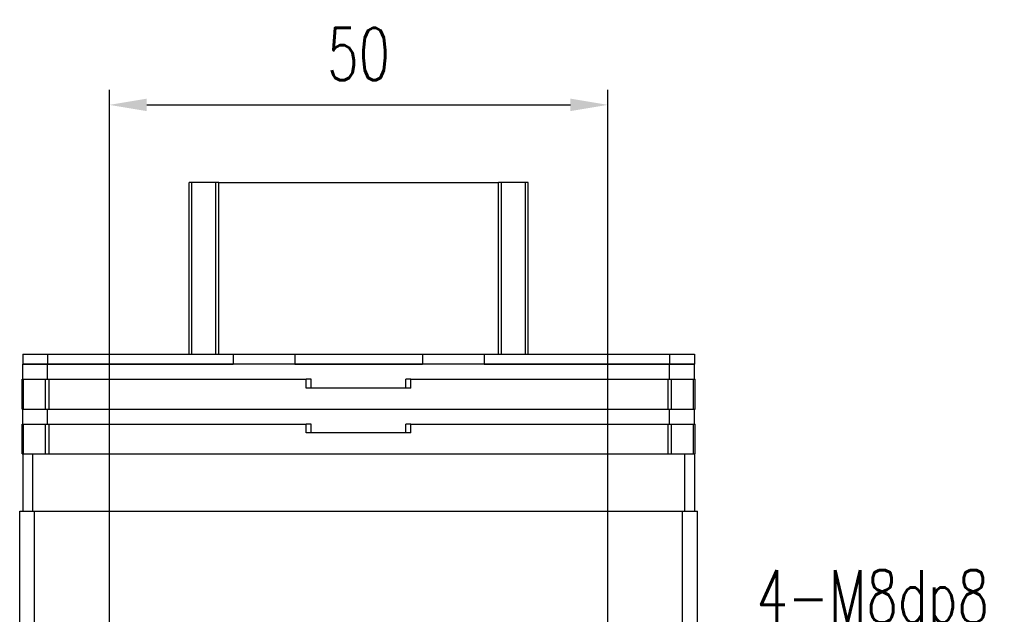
# Model space of a CAD drawing. Header units: millimetres. Extents: x 1 to 446, y 97 to 487.
# Tile 4 of 7: x 29 to 128, y 427 to 487. Entities that reach past the tile are written whole.
import ezdxf

# ---------------------------------------------------------------- set-up
doc = ezdxf.new("R2010")
doc.units = ezdxf.units.MM
doc.header["$LTSCALE"] = 0.15
doc.layers.get('0').update_dxf_attribs({"linetype": 'CONTINUOUS'})
doc.layers.get('Defpoints').update_dxf_attribs({"linetype": 'CONTINUOUS'})
doc.layers.add('2', color=7, linetype='CONTINUOUS')
doc.layers.add('DIM', color=4, linetype='CONTINUOUS')
doc.styles.add('CHN', font='SIMPLEX.shx', dxfattribs={"width": 0.7, "bigfont": 'CHINESET.shx'})
doc.styles.add('DIM-7', font='SIMPLEX.shx', dxfattribs={"width": 0.7, "bigfont": 'chineset.shx'})
doc.dimstyles.new('CNS', dxfattribs={"dimscale": 1.5, "dimtxt": 3.5, "dimasz": 2.5, "dimexe": 1, "dimexo": 1.5, "dimgap": 0.09, "dimtad": 0, "dimdsep": 46, "dimtxsty": 'DIM-7', "dimcen": 0.09, "dimclrd": 4, "dimclre": 4, "dimclrt": 4, "dimadec": 0, "dimazin": 0, "dimtfac": 1, "dimtix": 1, "dimtmove": 2, "dimatfit": 3, "dimfxl": 1, "dimtvp": 0.971429, "dimtolj": 1, "dimarcsym": 0})

# ---------------------------------------------------------------- blocks, each defined once
blk = doc.blocks.new('*U152')
at = {"layer": 'DIM', "color": 0, "linetype": 'ByBlock'}
blk.add_line((92.944, 428.04), (92.944, 428.04), dxfattribs=at)
for points in [[(81.176, 420.465), (92.944, 428.04)], [(92.944, 428.04), (117.794, 428.04)]]:
    blk.add_lwpolyline(points, dxfattribs=at)
at = {"layer": 'DIM', "color": 0}
blk.add_solid([(81.515, 419.939), (78.023, 418.435), (80.838, 420.99)], dxfattribs=at)
at = {"layer": 'DIM', "color": 0, "style": 'CHN', "width": 0.7}
blk.add_text('4-M8dp8', height=5.25, dxfattribs=at).set_placement((92.944, 429.79))
blk = doc.blocks.new('*D167')
at = {"layer": '2', "color": 7, "linetype": 'Continuous', "lineweight": -2}
for p, q in [((38.45, 419.252), (38.45, 479.762)), ((88.45, 419.252), (88.45, 479.762)), ((42.2, 478.262), (84.7, 478.262))]:
    blk.add_line(p, q, dxfattribs=at)
at = {"layer": '2', "color": 7, "linetype": 'Continuous'}
for points in [[(42.2, 478.887), (42.2, 477.637), (38.45, 478.262)], [(84.7, 478.887), (84.7, 477.637), (88.45, 478.262)]]:
    blk.add_solid(points, dxfattribs=at)
at = {"layer": 'Defpoints', "color": 0, "linetype": 'Continuous'}
for p in [(88.45, 478.262), (38.45, 417.002), (88.45, 417.002)]:
    blk.add_point(p, dxfattribs=at)
at = {"layer": '2', "color": 7, "linetype": 'Continuous', "insert": (63.45, 483.362), "char_height": 5.25, "attachment_point": 5, "style": 'DIM-7'}
blk.add_mtext('\\A1;50', dxfattribs=at)

msp = doc.modelspace()

# ---------------------------------------------------------------- linework, layer by layer
at = {"color": 7, "linetype": 'Continuous'}
for p, q in [((46.45, 453.252), (46.45, 470.487)), ((46.707, 453.252), (46.707, 470.487)), ((49.134, 453.252), (49.134, 470.487)), ((49.432, 470.487), (77.468, 470.487)), ((49.432, 453.252), (49.432, 470.487)), ((77.468, 453.252), (77.468, 470.487)), ((77.766, 453.252), (77.766, 470.487)), ((80.193, 453.252), (80.193, 470.487)), ((80.45, 453.252), (80.45, 470.487)), ((29.75, 453.252), (29.75, 452.252)), ((29.75, 453.252), (32.25, 453.252)), ((32.25, 453.252), (32.25, 452.252)), ((32.25, 453.252), (50.85, 453.252)), ((50.85, 453.252), (50.85, 452.252)), ((50.85, 453.252), (57.05, 453.252)), ((57.05, 453.252), (57.05, 452.252)), ((57.05, 453.252), (69.85, 453.252)), ((69.85, 453.252), (69.85, 452.252)), ((69.85, 453.252), (76.05, 453.252)), ((76.05, 453.252), (76.05, 452.252)), ((76.05, 453.252), (94.65, 453.252)), ((94.65, 453.252), (94.65, 452.252)), ((94.65, 453.252), (97.15, 453.252)), ((97.15, 453.252), (97.15, 452.252)), ((29.75, 452.252), (32.25, 452.252)), ((29.75, 450.752), (29.75, 452.252)), ((32.25, 452.252), (29.75, 452.252)), ((32.25, 452.252), (50.85, 452.252)), ((32.25, 450.752), (32.25, 452.252)), ((94.65, 452.252), (32.25, 452.252)), ((57.05, 452.252), (69.85, 452.252)), ((76.05, 452.252), (94.65, 452.252)), ((94.65, 452.252), (97.15, 452.252)), ((94.65, 450.752), (94.65, 452.252)), ((97.15, 452.252), (94.65, 452.252)), ((97.15, 450.752), (97.15, 452.252)), ((29.7, 447.752), (29.7, 450.752)), ((29.7, 450.752), (29.846, 450.752)), ((29.846, 447.752), (29.846, 450.752)), ((29.846, 450.752), (32.054, 450.752)), ((32.054, 447.752), (32.054, 450.752)), ((32.054, 450.752), (32.407, 450.752)), ((32.407, 447.752), (32.407, 450.752)), ((32.407, 450.752), (58.2, 450.752)), ((58.2, 449.852), (58.2, 450.752)), ((58.7, 450.752), (58.2, 450.752)), ((58.7, 449.852), (58.7, 450.752)), ((68.7, 450.752), (68.2, 450.752)), ((68.2, 449.852), (68.2, 450.752)), ((68.7, 449.852), (68.7, 450.752)), ((68.7, 450.752), (94.493, 450.752)), ((94.493, 447.752), (94.493, 450.752)), ((94.493, 450.752), (94.846, 450.752)), ((94.846, 447.752), (94.846, 450.752)), ((94.846, 450.752), (97.054, 450.752)), ((97.054, 447.752), (97.054, 450.752)), ((97.054, 450.752), (97.2, 450.752)), ((97.2, 447.752), (97.2, 450.752)), ((68.7, 449.852), (58.2, 449.852)), ((29.7, 447.752), (29.846, 447.752)), ((29.75, 446.252), (29.75, 447.752)), ((29.846, 447.752), (32.054, 447.752)), ((32.054, 447.752), (32.407, 447.752)), ((32.25, 446.252), (32.25, 447.752)), ((32.407, 447.752), (94.493, 447.752)), ((94.493, 447.752), (94.846, 447.752)), ((94.65, 446.252), (94.65, 447.752)), ((94.846, 447.752), (97.054, 447.752)), ((97.054, 447.752), (97.2, 447.752)), ((97.15, 446.252), (97.15, 447.752)), ((29.7, 443.252), (29.7, 446.252)), ((29.7, 446.252), (29.846, 446.252)), ((29.846, 443.252), (29.846, 446.252)), ((29.846, 446.252), (32.054, 446.252)), ((32.054, 443.252), (32.054, 446.252)), ((32.054, 446.252), (32.407, 446.252)), ((32.407, 443.252), (32.407, 446.252)), ((32.407, 446.252), (58.2, 446.252)), ((58.2, 445.352), (58.2, 446.252)), ((58.7, 446.252), (58.2, 446.252)), ((58.7, 445.352), (58.7, 446.252)), ((68.7, 446.252), (68.2, 446.252)), ((68.2, 445.352), (68.2, 446.252)), ((68.7, 445.352), (68.7, 446.252)), ((68.7, 446.252), (94.493, 446.252)), ((94.493, 443.252), (94.493, 446.252)), ((94.493, 446.252), (94.846, 446.252)), ((94.846, 443.252), (94.846, 446.252)), ((94.846, 446.252), (97.054, 446.252)), ((97.054, 443.252), (97.054, 446.252)), ((97.054, 446.252), (97.2, 446.252)), ((97.2, 443.252), (97.2, 446.252)), ((68.7, 445.352), (58.2, 445.352)), ((29.7, 443.252), (29.75, 443.252)), ((29.75, 443.252), (29.75, 437.502)), ((29.75, 443.252), (30.75, 443.252)), ((30.75, 443.252), (30.75, 437.502)), ((30.75, 443.252), (32.189, 443.252)), ((32.189, 443.252), (32.407, 443.252)), ((32.407, 443.252), (94.493, 443.252)), ((94.493, 443.252), (94.711, 443.252)), ((94.711, 443.252), (96.15, 443.252)), ((96.15, 443.252), (96.15, 437.502)), ((96.15, 443.252), (97.15, 443.252)), ((97.15, 443.252), (97.2, 443.252)), ((97.15, 443.252), (97.15, 437.502)), ((29.45, 425.502), (29.45, 437.502)), ((29.45, 437.502), (30.95, 437.502)), ((30.95, 425.502), (30.95, 437.502)), ((30.95, 437.502), (95.95, 437.502)), ((95.95, 425.502), (95.95, 437.502)), ((95.95, 437.502), (97.45, 437.502)), ((97.45, 425.502), (97.45, 437.502))]:
    msp.add_line(p, q, dxfattribs=at)
at = {"color": 7}
for points in [[(46.706, 470.487, 0), (46.704, 470.487, 0), (46.702, 470.487, 0), (46.7, 470.487, 0), (46.698, 470.487, 0), (46.696, 470.487, 0), (46.694, 470.487, 0), (46.692, 470.487, 0), (46.69, 470.487, 0), (46.688, 470.487, 0), (46.686, 470.487, 0), (46.684, 470.487, 0), (46.682, 470.487, 0), (46.68, 470.487, 0), (46.678, 470.487, 0), (46.676, 470.487, 0), (46.674, 470.487, 0), (46.672, 470.487, 0), (46.67, 470.487, 0), (46.667, 470.487, 0), (46.665, 470.487, 0), (46.663, 470.487, 0), (46.661, 470.487, 0), (46.659, 470.487, 0), (46.657, 470.487, 0), (46.655, 470.487, 0), (46.653, 470.487, 0), (46.651, 470.487, 0), (46.649, 470.487, 0), (46.647, 470.487, 0), (46.645, 470.487, 0), (46.643, 470.487, 0), (46.641, 470.487, 0), (46.639, 470.487, 0), (46.637, 470.487, 0), (46.634, 470.487, 0), (46.632, 470.487, 0), (46.63, 470.487, 0), (46.628, 470.487, 0), (46.626, 470.487, 0), (46.624, 470.487, 0), (46.622, 470.487, 0), (46.62, 470.487, 0), (46.618, 470.487, 0), (46.616, 470.487, 0), (46.614, 470.487, 0), (46.612, 470.487, 0), (46.61, 470.487, 0), (46.608, 470.487, 0), (46.606, 470.487, 0), (46.604, 470.487, 0), (46.602, 470.487, 0), (46.6, 470.487, 0), (46.598, 470.487, 0), (46.596, 470.487, 0), (46.594, 470.487, 0), (46.592, 470.487, 0), (46.591, 470.487, 0), (46.589, 470.487, 0), (46.587, 470.487, 0), (46.585, 470.487, 0), (46.583, 470.487, 0), (46.581, 470.487, 0), (46.579, 470.487, 0), (46.577, 470.487, 0), (46.575, 470.487, 0), (46.573, 470.487, 0), (46.572, 470.487, 0), (46.57, 470.487, 0), (46.568, 470.487, 0), (46.566, 470.487, 0), (46.564, 470.487, 0), (46.562, 470.487, 0), (46.561, 470.487, 0), (46.559, 470.487, 0), (46.557, 470.487, 0), (46.555, 470.487, 0), (46.553, 470.487, 0), (46.552, 470.487, 0), (46.55, 470.487, 0), (46.548, 470.487, 0), (46.547, 470.487, 0), (46.545, 470.487, 0), (46.543, 470.487, 0), (46.541, 470.487, 0), (46.54, 470.487, 0), (46.538, 470.487, 0), (46.536, 470.487, 0), (46.535, 470.487, 0), (46.533, 470.487, 0), (46.532, 470.487, 0), (46.53, 470.487, 0), (46.528, 470.487, 0), (46.527, 470.487, 0), (46.525, 470.487, 0), (46.524, 470.487, 0), (46.522, 470.487, 0), (46.521, 470.487, 0), (46.519, 470.487, 0), (46.518, 470.487, 0), (46.516, 470.487, 0), (46.515, 470.487, 0), (46.513, 470.487, 0), (46.512, 470.487, 0), (46.511, 470.487, 0), (46.509, 470.487, 0), (46.508, 470.487, 0), (46.506, 470.487, 0), (46.505, 470.487, 0), (46.504, 470.487, 0), (46.502, 470.487, 0), (46.501, 470.487, 0), (46.5, 470.487, 0), (46.499, 470.487, 0), (46.497, 470.487, 0), (46.496, 470.487, 0), (46.495, 470.487, 0), (46.494, 470.487, 0), (46.493, 470.487, 0), (46.491, 470.487, 0), (46.49, 470.487, 0), (46.489, 470.487, 0), (46.488, 470.487, 0), (46.487, 470.487, 0), (46.486, 470.487, 0), (46.485, 470.487, 0), (46.484, 470.487, 0), (46.483, 470.487, 0), (46.482, 470.487, 0), (46.481, 470.487, 0), (46.48, 470.487, 0), (46.479, 470.487, 0), (46.478, 470.487, 0), (46.477, 470.487, 0), (46.476, 470.487, 0), (46.475, 470.487, 0), (46.474, 470.487, 0), (46.473, 470.487, 0), (46.472, 470.487, 0), (46.472, 470.487, 0), (46.471, 470.487, 0), (46.47, 470.487, 0), (46.469, 470.487, 0), (46.468, 470.487, 0), (46.468, 470.487, 0), (46.467, 470.487, 0), (46.466, 470.487, 0), (46.465, 470.487, 0), (46.465, 470.487, 0), (46.464, 470.487, 0), (46.463, 470.487, 0), (46.463, 470.487, 0), (46.462, 470.487, 0), (46.462, 470.487, 0), (46.461, 470.487, 0), (46.46, 470.487, 0), (46.46, 470.487, 0), (46.459, 470.487, 0), (46.459, 470.487, 0), (46.458, 470.487, 0), (46.458, 470.487, 0), (46.457, 470.487, 0), (46.457, 470.487, 0), (46.456, 470.487, 0), (46.456, 470.487, 0), (46.455, 470.487, 0), (46.455, 470.487, 0), (46.455, 470.487, 0), (46.454, 470.487, 0), (46.454, 470.487, 0), (46.453, 470.487, 0), (46.453, 470.487, 0), (46.453, 470.487, 0), (46.453, 470.487, 0), (46.452, 470.487, 0), (46.452, 470.487, 0), (46.452, 470.487, 0), (46.452, 470.487, 0), (46.451, 470.487, 0), (46.451, 470.487, 0), (46.451, 470.487, 0), (46.451, 470.487, 0), (46.451, 470.487, 0), (46.45, 470.487, 0), (46.45, 470.487, 0), (46.45, 470.487, 0), (46.45, 470.487, 0), (46.45, 470.487, 0), (46.45, 470.487, 0), (46.45, 470.487, 0), (46.45, 470.487, 0), (46.45, 470.487, 0)], [(49.134, 470.487, 0), (49.132, 470.487, 0), (49.131, 470.487, 0), (49.13, 470.487, 0), (49.128, 470.487, 0), (49.127, 470.487, 0), (49.125, 470.487, 0), (49.124, 470.487, 0), (49.122, 470.487, 0), (49.121, 470.487, 0), (49.119, 470.487, 0), (49.117, 470.487, 0), (49.116, 470.487, 0), (49.114, 470.487, 0), (49.112, 470.487, 0), (49.11, 470.487, 0), (49.108, 470.487, 0), (49.106, 470.487, 0), (49.104, 470.487, 0), (49.102, 470.487, 0), (49.1, 470.487, 0), (49.098, 470.487, 0), (49.096, 470.487, 0), (49.093, 470.487, 0), (49.091, 470.487, 0), (49.089, 470.487, 0), (49.086, 470.487, 0), (49.084, 470.487, 0), (49.081, 470.487, 0), (49.079, 470.487, 0), (49.076, 470.487, 0), (49.074, 470.487, 0), (49.071, 470.487, 0), (49.068, 470.487, 0), (49.066, 470.487, 0), (49.063, 470.487, 0), (49.06, 470.487, 0), (49.057, 470.487, 0), (49.054, 470.487, 0), (49.051, 470.487, 0), (49.048, 470.487, 0), (49.045, 470.487, 0), (49.042, 470.487, 0), (49.039, 470.487, 0), (49.035, 470.487, 0), (49.032, 470.487, 0), (49.029, 470.487, 0), (49.025, 470.487, 0), (49.022, 470.487, 0), (49.019, 470.487, 0), (49.015, 470.487, 0), (49.011, 470.487, 0), (49.008, 470.487, 0), (49.004, 470.487, 0), (49.001, 470.487, 0), (48.997, 470.487, 0), (48.993, 470.487, 0), (48.989, 470.487, 0), (48.985, 470.487, 0), (48.981, 470.487, 0), (48.977, 470.487, 0), (48.973, 470.487, 0), (48.969, 470.487, 0), (48.965, 470.487, 0), (48.961, 470.487, 0), (48.957, 470.487, 0), (48.952, 470.487, 0), (48.948, 470.487, 0), (48.944, 470.487, 0), (48.939, 470.487, 0), (48.935, 470.487, 0), (48.93, 470.487, 0), (48.926, 470.487, 0), (48.921, 470.487, 0), (48.917, 470.487, 0), (48.912, 470.487, 0), (48.907, 470.487, 0), (48.902, 470.487, 0), (48.897, 470.487, 0), (48.892, 470.487, 0), (48.888, 470.487, 0), (48.883, 470.487, 0), (48.877, 470.487, 0), (48.872, 470.487, 0), (48.867, 470.487, 0), (48.862, 470.487, 0), (48.857, 470.487, 0), (48.851, 470.487, 0), (48.846, 470.487, 0), (48.841, 470.487, 0), (48.835, 470.487, 0), (48.83, 470.487, 0), (48.824, 470.487, 0), (48.819, 470.487, 0), (48.813, 470.487, 0), (48.807, 470.487, 0), (48.802, 470.487, 0), (48.796, 470.487, 0), (48.79, 470.487, 0), (48.784, 470.487, 0), (48.778, 470.487, 0), (48.772, 470.487, 0), (48.766, 470.487, 0), (48.76, 470.487, 0), (48.754, 470.487, 0), (48.748, 470.487, 0), (48.742, 470.487, 0), (48.735, 470.487, 0), (48.729, 470.487, 0), (48.723, 470.487, 0), (48.716, 470.487, 0), (48.71, 470.487, 0), (48.703, 470.487, 0), (48.697, 470.487, 0), (48.69, 470.487, 0), (48.684, 470.487, 0), (48.677, 470.487, 0), (48.67, 470.487, 0), (48.664, 470.487, 0), (48.657, 470.487, 0), (48.65, 470.487, 0), (48.643, 470.487, 0), (48.636, 470.487, 0), (48.629, 470.487, 0), (48.622, 470.487, 0), (48.615, 470.487, 0), (48.608, 470.487, 0), (48.601, 470.487, 0), (48.594, 470.487, 0), (48.587, 470.487, 0), (48.579, 470.487, 0), (48.572, 470.487, 0), (48.565, 470.487, 0), (48.557, 470.487, 0), (48.55, 470.487, 0), (48.542, 470.487, 0), (48.535, 470.487, 0), (48.527, 470.487, 0), (48.52, 470.487, 0), (48.512, 470.487, 0), (48.504, 470.487, 0), (48.497, 470.487, 0), (48.489, 470.487, 0), (48.481, 470.487, 0), (48.473, 470.487, 0), (48.465, 470.487, 0), (48.457, 470.487, 0), (48.449, 470.487, 0), (48.441, 470.487, 0), (48.433, 470.487, 0), (48.425, 470.487, 0), (48.417, 470.487, 0), (48.409, 470.487, 0), (48.401, 470.487, 0), (48.392, 470.487, 0), (48.384, 470.487, 0), (48.376, 470.487, 0), (48.367, 470.487, 0), (48.359, 470.487, 0), (48.351, 470.487, 0), (48.342, 470.487, 0), (48.334, 470.487, 0), (48.325, 470.487, 0), (48.316, 470.487, 0), (48.308, 470.487, 0), (48.299, 470.487, 0), (48.29, 470.487, 0), (48.282, 470.487, 0), (48.273, 470.487, 0), (48.264, 470.487, 0), (48.255, 470.487, 0), (48.246, 470.487, 0), (48.237, 470.487, 0), (48.228, 470.487, 0), (48.219, 470.487, 0), (48.21, 470.487, 0), (48.201, 470.487, 0), (48.192, 470.487, 0), (48.183, 470.487, 0), (48.174, 470.487, 0), (48.165, 470.487, 0), (48.156, 470.487, 0), (48.146, 470.487, 0), (48.137, 470.487, 0), (48.128, 470.487, 0), (48.118, 470.487, 0), (48.109, 470.487, 0), (48.1, 470.487, 0), (48.09, 470.487, 0), (48.081, 470.487, 0), (48.071, 470.487, 0), (48.062, 470.487, 0), (48.052, 470.487, 0), (48.042, 470.487, 0), (48.033, 470.487, 0), (48.023, 470.487, 0), (48.013, 470.487, 0), (48.004, 470.487, 0), (47.994, 470.487, 0), (47.984, 470.487, 0), (47.975, 470.487, 0), (47.965, 470.487, 0), (47.955, 470.487, 0), (47.945, 470.487, 0), (47.935, 470.487, 0), (47.925, 470.487, 0), (47.915, 470.487, 0), (47.905, 470.487, 0), (47.895, 470.487, 0), (47.885, 470.487, 0), (47.875, 470.487, 0), (47.865, 470.487, 0), (47.855, 470.487, 0), (47.845, 470.487, 0), (47.835, 470.487, 0), (47.825, 470.487, 0), (47.815, 470.487, 0), (47.804, 470.487, 0), (47.794, 470.487, 0), (47.784, 470.487, 0), (47.774, 470.487, 0), (47.764, 470.487, 0), (47.753, 470.487, 0), (47.743, 470.487, 0), (47.733, 470.487, 0), (47.722, 470.487, 0), (47.712, 470.487, 0), (47.701, 470.487, 0), (47.691, 470.487, 0), (47.681, 470.487, 0), (47.67, 470.487, 0), (47.66, 470.487, 0), (47.649, 470.487, 0), (47.639, 470.487, 0), (47.628, 470.487, 0), (47.618, 470.487, 0), (47.607, 470.487, 0), (47.597, 470.487, 0), (47.586, 470.487, 0), (47.575, 470.487, 0), (47.565, 470.487, 0), (47.554, 470.487, 0), (47.544, 470.487, 0), (47.533, 470.487, 0), (47.522, 470.487, 0), (47.512, 470.487, 0), (47.501, 470.487, 0), (47.49, 470.487, 0), (47.48, 470.487, 0), (47.469, 470.487, 0), (47.458, 470.487, 0), (47.447, 470.487, 0), (47.437, 470.487, 0), (47.426, 470.487, 0), (47.415, 470.487, 0), (47.404, 470.487, 0), (47.393, 470.487, 0), (47.383, 470.487, 0), (47.372, 470.487, 0), (47.361, 470.487, 0), (47.35, 470.487, 0), (47.339, 470.487, 0), (47.328, 470.487, 0), (47.318, 470.487, 0), (47.307, 470.487, 0), (47.296, 470.487, 0), (47.285, 470.487, 0), (47.274, 470.487, 0), (47.263, 470.487, 0), (47.252, 470.487, 0), (47.241, 470.487, 0), (47.231, 470.487, 0), (47.22, 470.487, 0), (47.209, 470.487, 0), (47.198, 470.487, 0), (47.187, 470.487, 0), (47.176, 470.487, 0), (47.165, 470.487, 0), (47.154, 470.487, 0), (47.143, 470.487, 0), (47.132, 470.487, 0), (47.121, 470.487, 0), (47.11, 470.487, 0), (47.099, 470.487, 0), (47.088, 470.487, 0), (47.078, 470.487, 0), (47.067, 470.487, 0), (47.056, 470.487, 0), (47.045, 470.487, 0), (47.034, 470.487, 0), (47.023, 470.487, 0), (47.012, 470.487, 0), (47.001, 470.487, 0), (46.99, 470.487, 0), (46.979, 470.487, 0), (46.968, 470.487, 0), (46.957, 470.487, 0), (46.946, 470.487, 0), (46.935, 470.487, 0), (46.924, 470.487, 0), (46.913, 470.487, 0), (46.902, 470.487, 0), (46.891, 470.487, 0), (46.881, 470.487, 0), (46.87, 470.487, 0), (46.859, 470.487, 0), (46.848, 470.487, 0), (46.837, 470.487, 0), (46.826, 470.487, 0), (46.815, 470.487, 0), (46.804, 470.487, 0), (46.793, 470.487, 0), (46.782, 470.487, 0), (46.772, 470.487, 0), (46.761, 470.487, 0), (46.75, 470.487, 0), (46.739, 470.487, 0), (46.728, 470.487, 0), (46.717, 470.487, 0), (46.706, 470.487, 0)], [(49.432, 470.487, 0), (49.43, 470.487, 0), (49.427, 470.487, 0), (49.425, 470.487, 0), (49.423, 470.487, 0), (49.421, 470.487, 0), (49.419, 470.487, 0), (49.417, 470.487, 0), (49.415, 470.487, 0), (49.413, 470.487, 0), (49.41, 470.487, 0), (49.408, 470.487, 0), (49.406, 470.487, 0), (49.404, 470.487, 0), (49.402, 470.487, 0), (49.4, 470.487, 0), (49.398, 470.487, 0), (49.395, 470.487, 0), (49.393, 470.487, 0), (49.391, 470.487, 0), (49.389, 470.487, 0), (49.387, 470.487, 0), (49.384, 470.487, 0), (49.382, 470.487, 0), (49.38, 470.487, 0), (49.378, 470.487, 0), (49.376, 470.487, 0), (49.374, 470.487, 0), (49.371, 470.487, 0), (49.369, 470.487, 0), (49.367, 470.487, 0), (49.365, 470.487, 0), (49.363, 470.487, 0), (49.36, 470.487, 0), (49.358, 470.487, 0), (49.356, 470.487, 0), (49.354, 470.487, 0), (49.352, 470.487, 0), (49.349, 470.487, 0), (49.347, 470.487, 0), (49.345, 470.487, 0), (49.343, 470.487, 0), (49.341, 470.487, 0), (49.338, 470.487, 0), (49.336, 470.487, 0), (49.334, 470.487, 0), (49.332, 470.487, 0), (49.33, 470.487, 0), (49.328, 470.487, 0), (49.325, 470.487, 0), (49.323, 470.487, 0), (49.321, 470.487, 0), (49.319, 470.487, 0), (49.317, 470.487, 0), (49.315, 470.487, 0), (49.313, 470.487, 0), (49.31, 470.487, 0), (49.308, 470.487, 0), (49.306, 470.487, 0), (49.304, 470.487, 0), (49.302, 470.487, 0), (49.3, 470.487, 0), (49.298, 470.487, 0), (49.296, 470.487, 0), (49.293, 470.487, 0), (49.291, 470.487, 0), (49.289, 470.487, 0), (49.287, 470.487, 0), (49.285, 470.487, 0), (49.283, 470.487, 0), (49.281, 470.487, 0), (49.279, 470.487, 0), (49.277, 470.487, 0), (49.275, 470.487, 0), (49.273, 470.487, 0), (49.271, 470.487, 0), (49.269, 470.487, 0), (49.267, 470.487, 0), (49.265, 470.487, 0), (49.263, 470.487, 0), (49.261, 470.487, 0), (49.259, 470.487, 0), (49.257, 470.487, 0), (49.255, 470.487, 0), (49.253, 470.487, 0), (49.251, 470.487, 0), (49.249, 470.487, 0), (49.248, 470.487, 0), (49.246, 470.487, 0), (49.244, 470.487, 0), (49.242, 470.487, 0), (49.24, 470.487, 0), (49.238, 470.487, 0), (49.236, 470.487, 0), (49.235, 470.487, 0), (49.233, 470.487, 0), (49.231, 470.487, 0), (49.229, 470.487, 0), (49.227, 470.487, 0), (49.226, 470.487, 0), (49.224, 470.487, 0), (49.222, 470.487, 0), (49.221, 470.487, 0), (49.219, 470.487, 0), (49.217, 470.487, 0), (49.216, 470.487, 0), (49.214, 470.487, 0), (49.212, 470.487, 0), (49.211, 470.487, 0), (49.209, 470.487, 0), (49.208, 470.487, 0), (49.206, 470.487, 0), (49.204, 470.487, 0), (49.203, 470.487, 0), (49.201, 470.487, 0), (49.2, 470.487, 0), (49.198, 470.487, 0), (49.197, 470.487, 0), (49.196, 470.487, 0), (49.194, 470.487, 0), (49.193, 470.487, 0), (49.191, 470.487, 0), (49.19, 470.487, 0), (49.189, 470.487, 0), (49.187, 470.487, 0), (49.186, 470.487, 0), (49.185, 470.487, 0), (49.183, 470.487, 0), (49.182, 470.487, 0), (49.181, 470.487, 0), (49.179, 470.487, 0), (49.178, 470.487, 0), (49.177, 470.487, 0), (49.176, 470.487, 0), (49.175, 470.487, 0), (49.173, 470.487, 0), (49.172, 470.487, 0), (49.171, 470.487, 0), (49.17, 470.487, 0), (49.169, 470.487, 0), (49.168, 470.487, 0), (49.167, 470.487, 0), (49.166, 470.487, 0), (49.165, 470.487, 0), (49.163, 470.487, 0), (49.162, 470.487, 0), (49.161, 470.487, 0), (49.16, 470.487, 0), (49.159, 470.487, 0), (49.159, 470.487, 0), (49.158, 470.487, 0), (49.157, 470.487, 0), (49.156, 470.487, 0), (49.155, 470.487, 0), (49.154, 470.487, 0), (49.153, 470.487, 0), (49.152, 470.487, 0), (49.152, 470.487, 0), (49.151, 470.487, 0), (49.15, 470.487, 0), (49.149, 470.487, 0), (49.148, 470.487, 0), (49.148, 470.487, 0), (49.147, 470.487, 0), (49.146, 470.487, 0), (49.146, 470.487, 0), (49.145, 470.487, 0), (49.144, 470.487, 0), (49.144, 470.487, 0), (49.143, 470.487, 0), (49.142, 470.487, 0), (49.142, 470.487, 0), (49.141, 470.487, 0), (49.141, 470.487, 0), (49.14, 470.487, 0), (49.14, 470.487, 0), (49.139, 470.487, 0), (49.139, 470.487, 0), (49.138, 470.487, 0), (49.138, 470.487, 0), (49.137, 470.487, 0), (49.137, 470.487, 0), (49.136, 470.487, 0), (49.136, 470.487, 0), (49.136, 470.487, 0), (49.135, 470.487, 0), (49.135, 470.487, 0), (49.135, 470.487, 0), (49.134, 470.487, 0), (49.134, 470.487, 0), (49.134, 470.487, 0), (49.134, 470.487, 0)], [(77.766, 470.487, 0), (77.766, 470.487, 0), (77.766, 470.487, 0), (77.766, 470.487, 0), (77.765, 470.487, 0), (77.765, 470.487, 0), (77.765, 470.487, 0), (77.764, 470.487, 0), (77.764, 470.487, 0), (77.764, 470.487, 0), (77.763, 470.487, 0), (77.763, 470.487, 0), (77.762, 470.487, 0), (77.762, 470.487, 0), (77.761, 470.487, 0), (77.761, 470.487, 0), (77.76, 470.487, 0), (77.76, 470.487, 0), (77.759, 470.487, 0), (77.759, 470.487, 0), (77.758, 470.487, 0), (77.758, 470.487, 0), (77.757, 470.487, 0), (77.756, 470.487, 0), (77.756, 470.487, 0), (77.755, 470.487, 0), (77.754, 470.487, 0), (77.754, 470.487, 0), (77.753, 470.487, 0), (77.752, 470.487, 0), (77.752, 470.487, 0), (77.751, 470.487, 0), (77.75, 470.487, 0), (77.749, 470.487, 0), (77.748, 470.487, 0), (77.748, 470.487, 0), (77.747, 470.487, 0), (77.746, 470.487, 0), (77.745, 470.487, 0), (77.744, 470.487, 0), (77.743, 470.487, 0), (77.742, 470.487, 0), (77.741, 470.487, 0), (77.74, 470.487, 0), (77.739, 470.487, 0), (77.739, 470.487, 0), (77.738, 470.487, 0), (77.736, 470.487, 0), (77.735, 470.487, 0), (77.734, 470.487, 0), (77.733, 470.487, 0), (77.732, 470.487, 0), (77.731, 470.487, 0), (77.73, 470.487, 0), (77.729, 470.487, 0), (77.728, 470.487, 0), (77.727, 470.487, 0), (77.725, 470.487, 0), (77.724, 470.487, 0), (77.723, 470.487, 0), (77.722, 470.487, 0), (77.721, 470.487, 0), (77.719, 470.487, 0), (77.718, 470.487, 0), (77.717, 470.487, 0), (77.715, 470.487, 0), (77.714, 470.487, 0), (77.713, 470.487, 0), (77.711, 470.487, 0), (77.71, 470.487, 0), (77.709, 470.487, 0), (77.707, 470.487, 0), (77.706, 470.487, 0), (77.704, 470.487, 0), (77.703, 470.487, 0), (77.701, 470.487, 0), (77.7, 470.487, 0), (77.698, 470.487, 0), (77.697, 470.487, 0), (77.695, 470.487, 0), (77.694, 470.487, 0), (77.692, 470.487, 0), (77.691, 470.487, 0), (77.689, 470.487, 0), (77.688, 470.487, 0), (77.686, 470.487, 0), (77.684, 470.487, 0), (77.683, 470.487, 0), (77.681, 470.487, 0), (77.679, 470.487, 0), (77.678, 470.487, 0), (77.676, 470.487, 0), (77.674, 470.487, 0), (77.672, 470.487, 0), (77.671, 470.487, 0), (77.669, 470.487, 0), (77.667, 470.487, 0), (77.665, 470.487, 0), (77.664, 470.487, 0), (77.662, 470.487, 0), (77.66, 470.487, 0), (77.658, 470.487, 0), (77.656, 470.487, 0), (77.654, 470.487, 0), (77.652, 470.487, 0), (77.651, 470.487, 0), (77.649, 470.487, 0), (77.647, 470.487, 0), (77.645, 470.487, 0), (77.643, 470.487, 0), (77.641, 470.487, 0), (77.639, 470.487, 0), (77.637, 470.487, 0), (77.635, 470.487, 0), (77.633, 470.487, 0), (77.631, 470.487, 0), (77.629, 470.487, 0), (77.627, 470.487, 0), (77.625, 470.487, 0), (77.623, 470.487, 0), (77.621, 470.487, 0), (77.619, 470.487, 0), (77.617, 470.487, 0), (77.615, 470.487, 0), (77.613, 470.487, 0), (77.611, 470.487, 0), (77.609, 470.487, 0), (77.606, 470.487, 0), (77.604, 470.487, 0), (77.602, 470.487, 0), (77.6, 470.487, 0), (77.598, 470.487, 0), (77.596, 470.487, 0), (77.594, 470.487, 0), (77.592, 470.487, 0), (77.59, 470.487, 0), (77.587, 470.487, 0), (77.585, 470.487, 0), (77.583, 470.487, 0), (77.581, 470.487, 0), (77.579, 470.487, 0), (77.577, 470.487, 0), (77.575, 470.487, 0), (77.572, 470.487, 0), (77.57, 470.487, 0), (77.568, 470.487, 0), (77.566, 470.487, 0), (77.564, 470.487, 0), (77.561, 470.487, 0), (77.559, 470.487, 0), (77.557, 470.487, 0), (77.555, 470.487, 0), (77.553, 470.487, 0), (77.551, 470.487, 0), (77.548, 470.487, 0), (77.546, 470.487, 0), (77.544, 470.487, 0), (77.542, 470.487, 0), (77.54, 470.487, 0), (77.537, 470.487, 0), (77.535, 470.487, 0), (77.533, 470.487, 0), (77.531, 470.487, 0), (77.529, 470.487, 0), (77.526, 470.487, 0), (77.524, 470.487, 0), (77.522, 470.487, 0), (77.52, 470.487, 0), (77.518, 470.487, 0), (77.515, 470.487, 0), (77.513, 470.487, 0), (77.511, 470.487, 0), (77.509, 470.487, 0), (77.507, 470.487, 0), (77.505, 470.487, 0), (77.502, 470.487, 0), (77.5, 470.487, 0), (77.498, 470.487, 0), (77.496, 470.487, 0), (77.494, 470.487, 0), (77.492, 470.487, 0), (77.489, 470.487, 0), (77.487, 470.487, 0), (77.485, 470.487, 0), (77.483, 470.487, 0), (77.481, 470.487, 0), (77.479, 470.487, 0), (77.477, 470.487, 0), (77.475, 470.487, 0), (77.472, 470.487, 0), (77.47, 470.487, 0), (77.468, 470.487, 0)], [(80.193, 470.487, 0), (80.183, 470.487, 0), (80.172, 470.487, 0), (80.161, 470.487, 0), (80.15, 470.487, 0), (80.139, 470.487, 0), (80.128, 470.487, 0), (80.118, 470.487, 0), (80.107, 470.487, 0), (80.096, 470.487, 0), (80.085, 470.487, 0), (80.074, 470.487, 0), (80.063, 470.487, 0), (80.052, 470.487, 0), (80.041, 470.487, 0), (80.03, 470.487, 0), (80.019, 470.487, 0), (80.008, 470.487, 0), (79.998, 470.487, 0), (79.987, 470.487, 0), (79.976, 470.487, 0), (79.965, 470.487, 0), (79.954, 470.487, 0), (79.943, 470.487, 0), (79.932, 470.487, 0), (79.921, 470.487, 0), (79.91, 470.487, 0), (79.899, 470.487, 0), (79.888, 470.487, 0), (79.877, 470.487, 0), (79.866, 470.487, 0), (79.855, 470.487, 0), (79.844, 470.487, 0), (79.833, 470.487, 0), (79.822, 470.487, 0), (79.811, 470.487, 0), (79.801, 470.487, 0), (79.79, 470.487, 0), (79.779, 470.487, 0), (79.768, 470.487, 0), (79.757, 470.487, 0), (79.746, 470.487, 0), (79.735, 470.487, 0), (79.724, 470.487, 0), (79.713, 470.487, 0), (79.702, 470.487, 0), (79.691, 470.487, 0), (79.68, 470.487, 0), (79.669, 470.487, 0), (79.658, 470.487, 0), (79.648, 470.487, 0), (79.637, 470.487, 0), (79.626, 470.487, 0), (79.615, 470.487, 0), (79.604, 470.487, 0), (79.593, 470.487, 0), (79.582, 470.487, 0), (79.571, 470.487, 0), (79.561, 470.487, 0), (79.55, 470.487, 0), (79.539, 470.487, 0), (79.528, 470.487, 0), (79.517, 470.487, 0), (79.507, 470.487, 0), (79.496, 470.487, 0), (79.485, 470.487, 0), (79.474, 470.487, 0), (79.463, 470.487, 0), (79.453, 470.487, 0), (79.442, 470.487, 0), (79.431, 470.487, 0), (79.42, 470.487, 0), (79.41, 470.487, 0), (79.399, 470.487, 0), (79.388, 470.487, 0), (79.378, 470.487, 0), (79.367, 470.487, 0), (79.356, 470.487, 0), (79.346, 470.487, 0), (79.335, 470.487, 0), (79.324, 470.487, 0), (79.314, 470.487, 0), (79.303, 470.487, 0), (79.293, 470.487, 0), (79.282, 470.487, 0), (79.272, 470.487, 0), (79.261, 470.487, 0), (79.251, 470.487, 0), (79.24, 470.487, 0), (79.23, 470.487, 0), (79.219, 470.487, 0), (79.209, 470.487, 0), (79.198, 470.487, 0), (79.188, 470.487, 0), (79.178, 470.487, 0), (79.167, 470.487, 0), (79.157, 470.487, 0), (79.147, 470.487, 0), (79.136, 470.487, 0), (79.126, 470.487, 0), (79.116, 470.487, 0), (79.106, 470.487, 0), (79.095, 470.487, 0), (79.085, 470.487, 0), (79.075, 470.487, 0), (79.065, 470.487, 0), (79.055, 470.487, 0), (79.045, 470.487, 0), (79.035, 470.487, 0), (79.025, 470.487, 0), (79.015, 470.487, 0), (79.005, 470.487, 0), (78.995, 470.487, 0), (78.985, 470.487, 0), (78.975, 470.487, 0), (78.965, 470.487, 0), (78.955, 470.487, 0), (78.945, 470.487, 0), (78.935, 470.487, 0), (78.925, 470.487, 0), (78.916, 470.487, 0), (78.906, 470.487, 0), (78.896, 470.487, 0), (78.886, 470.487, 0), (78.877, 470.487, 0), (78.867, 470.487, 0), (78.858, 470.487, 0), (78.848, 470.487, 0), (78.838, 470.487, 0), (78.829, 470.487, 0), (78.819, 470.487, 0), (78.81, 470.487, 0), (78.8, 470.487, 0), (78.791, 470.487, 0), (78.782, 470.487, 0), (78.772, 470.487, 0), (78.763, 470.487, 0), (78.754, 470.487, 0), (78.744, 470.487, 0), (78.735, 470.487, 0), (78.726, 470.487, 0), (78.717, 470.487, 0), (78.708, 470.487, 0), (78.699, 470.487, 0), (78.69, 470.487, 0), (78.681, 470.487, 0), (78.672, 470.487, 0), (78.663, 470.487, 0), (78.654, 470.487, 0), (78.645, 470.487, 0), (78.636, 470.487, 0), (78.627, 470.487, 0), (78.618, 470.487, 0), (78.61, 470.487, 0), (78.601, 470.487, 0), (78.592, 470.487, 0), (78.584, 470.487, 0), (78.575, 470.487, 0), (78.566, 470.487, 0), (78.558, 470.487, 0), (78.549, 470.487, 0), (78.541, 470.487, 0), (78.532, 470.487, 0), (78.524, 470.487, 0), (78.516, 470.487, 0), (78.507, 470.487, 0), (78.499, 470.487, 0), (78.491, 470.487, 0), (78.483, 470.487, 0), (78.475, 470.487, 0), (78.467, 470.487, 0), (78.459, 470.487, 0), (78.451, 470.487, 0), (78.443, 470.487, 0), (78.435, 470.487, 0), (78.427, 470.487, 0), (78.419, 470.487, 0), (78.411, 470.487, 0), (78.403, 470.487, 0), (78.396, 470.487, 0), (78.388, 470.487, 0), (78.38, 470.487, 0), (78.373, 470.487, 0), (78.365, 470.487, 0), (78.358, 470.487, 0), (78.35, 470.487, 0), (78.343, 470.487, 0), (78.335, 470.487, 0), (78.328, 470.487, 0), (78.321, 470.487, 0), (78.313, 470.487, 0), (78.306, 470.487, 0), (78.299, 470.487, 0), (78.292, 470.487, 0), (78.285, 470.487, 0), (78.278, 470.487, 0), (78.271, 470.487, 0), (78.264, 470.487, 0), (78.257, 470.487, 0), (78.25, 470.487, 0), (78.243, 470.487, 0), (78.236, 470.487, 0), (78.23, 470.487, 0), (78.223, 470.487, 0), (78.216, 470.487, 0), (78.21, 470.487, 0), (78.203, 470.487, 0), (78.196, 470.487, 0), (78.19, 470.487, 0), (78.184, 470.487, 0), (78.177, 470.487, 0), (78.171, 470.487, 0), (78.165, 470.487, 0), (78.158, 470.487, 0), (78.152, 470.487, 0), (78.146, 470.487, 0), (78.14, 470.487, 0), (78.134, 470.487, 0), (78.128, 470.487, 0), (78.122, 470.487, 0), (78.116, 470.487, 0), (78.11, 470.487, 0), (78.104, 470.487, 0), (78.098, 470.487, 0), (78.093, 470.487, 0), (78.087, 470.487, 0), (78.081, 470.487, 0), (78.076, 470.487, 0), (78.07, 470.487, 0), (78.065, 470.487, 0), (78.059, 470.487, 0), (78.054, 470.487, 0), (78.049, 470.487, 0), (78.043, 470.487, 0), (78.038, 470.487, 0), (78.033, 470.487, 0), (78.028, 470.487, 0), (78.022, 470.487, 0), (78.017, 470.487, 0), (78.012, 470.487, 0), (78.007, 470.487, 0), (78.003, 470.487, 0), (77.998, 470.487, 0), (77.993, 470.487, 0), (77.988, 470.487, 0), (77.983, 470.487, 0), (77.979, 470.487, 0), (77.974, 470.487, 0), (77.97, 470.487, 0), (77.965, 470.487, 0), (77.961, 470.487, 0), (77.956, 470.487, 0), (77.952, 470.487, 0), (77.947, 470.487, 0), (77.943, 470.487, 0), (77.939, 470.487, 0), (77.935, 470.487, 0), (77.931, 470.487, 0), (77.927, 470.487, 0), (77.923, 470.487, 0), (77.919, 470.487, 0), (77.915, 470.487, 0), (77.911, 470.487, 0), (77.907, 470.487, 0), (77.903, 470.487, 0), (77.899, 470.487, 0), (77.896, 470.487, 0), (77.892, 470.487, 0), (77.888, 470.487, 0), (77.885, 470.487, 0), (77.881, 470.487, 0), (77.878, 470.487, 0), (77.875, 470.487, 0), (77.871, 470.487, 0), (77.868, 470.487, 0), (77.865, 470.487, 0), (77.861, 470.487, 0), (77.858, 470.487, 0), (77.855, 470.487, 0), (77.852, 470.487, 0), (77.849, 470.487, 0), (77.846, 470.487, 0), (77.843, 470.487, 0), (77.84, 470.487, 0), (77.837, 470.487, 0), (77.834, 470.487, 0), (77.832, 470.487, 0), (77.829, 470.487, 0), (77.826, 470.487, 0), (77.824, 470.487, 0), (77.821, 470.487, 0), (77.819, 470.487, 0), (77.816, 470.487, 0), (77.814, 470.487, 0), (77.811, 470.487, 0), (77.809, 470.487, 0), (77.807, 470.487, 0), (77.804, 470.487, 0), (77.802, 470.487, 0), (77.8, 470.487, 0), (77.798, 470.487, 0), (77.796, 470.487, 0), (77.794, 470.487, 0), (77.792, 470.487, 0), (77.79, 470.487, 0), (77.788, 470.487, 0), (77.786, 470.487, 0), (77.784, 470.487, 0), (77.783, 470.487, 0), (77.781, 470.487, 0), (77.779, 470.487, 0), (77.778, 470.487, 0), (77.776, 470.487, 0), (77.775, 470.487, 0), (77.773, 470.487, 0), (77.772, 470.487, 0), (77.77, 470.487, 0), (77.769, 470.487, 0), (77.768, 470.487, 0), (77.766, 470.487, 0)], [(80.45, 470.487, 0), (80.45, 470.487, 0), (80.45, 470.487, 0), (80.45, 470.487, 0), (80.45, 470.487, 0), (80.45, 470.487, 0), (80.45, 470.487, 0), (80.45, 470.487, 0), (80.449, 470.487, 0), (80.449, 470.487, 0), (80.449, 470.487, 0), (80.449, 470.487, 0), (80.449, 470.487, 0), (80.449, 470.487, 0), (80.448, 470.487, 0), (80.448, 470.487, 0), (80.448, 470.487, 0), (80.448, 470.487, 0), (80.447, 470.487, 0), (80.447, 470.487, 0), (80.447, 470.487, 0), (80.446, 470.487, 0), (80.446, 470.487, 0), (80.446, 470.487, 0), (80.445, 470.487, 0), (80.445, 470.487, 0), (80.445, 470.487, 0), (80.444, 470.487, 0), (80.444, 470.487, 0), (80.443, 470.487, 0), (80.443, 470.487, 0), (80.442, 470.487, 0), (80.442, 470.487, 0), (80.441, 470.487, 0), (80.441, 470.487, 0), (80.44, 470.487, 0), (80.44, 470.487, 0), (80.439, 470.487, 0), (80.438, 470.487, 0), (80.438, 470.487, 0), (80.437, 470.487, 0), (80.437, 470.487, 0), (80.436, 470.487, 0), (80.435, 470.487, 0), (80.434, 470.487, 0), (80.434, 470.487, 0), (80.433, 470.487, 0), (80.432, 470.487, 0), (80.432, 470.487, 0), (80.431, 470.487, 0), (80.43, 470.487, 0), (80.429, 470.487, 0), (80.428, 470.487, 0), (80.427, 470.487, 0), (80.427, 470.487, 0), (80.426, 470.487, 0), (80.425, 470.487, 0), (80.424, 470.487, 0), (80.423, 470.487, 0), (80.422, 470.487, 0), (80.421, 470.487, 0), (80.42, 470.487, 0), (80.419, 470.487, 0), (80.418, 470.487, 0), (80.417, 470.487, 0), (80.416, 470.487, 0), (80.415, 470.487, 0), (80.414, 470.487, 0), (80.413, 470.487, 0), (80.412, 470.487, 0), (80.411, 470.487, 0), (80.41, 470.487, 0), (80.408, 470.487, 0), (80.407, 470.487, 0), (80.406, 470.487, 0), (80.405, 470.487, 0), (80.404, 470.487, 0), (80.403, 470.487, 0), (80.401, 470.487, 0), (80.4, 470.487, 0), (80.399, 470.487, 0), (80.397, 470.487, 0), (80.396, 470.487, 0), (80.395, 470.487, 0), (80.393, 470.487, 0), (80.392, 470.487, 0), (80.391, 470.487, 0), (80.389, 470.487, 0), (80.388, 470.487, 0), (80.387, 470.487, 0), (80.385, 470.487, 0), (80.384, 470.487, 0), (80.382, 470.487, 0), (80.381, 470.487, 0), (80.379, 470.487, 0), (80.378, 470.487, 0), (80.376, 470.487, 0), (80.375, 470.487, 0), (80.373, 470.487, 0), (80.372, 470.487, 0), (80.37, 470.487, 0), (80.368, 470.487, 0), (80.367, 470.487, 0), (80.365, 470.487, 0), (80.363, 470.487, 0), (80.362, 470.487, 0), (80.36, 470.487, 0), (80.358, 470.487, 0), (80.357, 470.487, 0), (80.355, 470.487, 0), (80.353, 470.487, 0), (80.352, 470.487, 0), (80.35, 470.487, 0), (80.348, 470.487, 0), (80.346, 470.487, 0), (80.345, 470.487, 0), (80.343, 470.487, 0), (80.341, 470.487, 0), (80.339, 470.487, 0), (80.338, 470.487, 0), (80.336, 470.487, 0), (80.334, 470.487, 0), (80.332, 470.487, 0), (80.33, 470.487, 0), (80.328, 470.487, 0), (80.327, 470.487, 0), (80.325, 470.487, 0), (80.323, 470.487, 0), (80.321, 470.487, 0), (80.319, 470.487, 0), (80.317, 470.487, 0), (80.315, 470.487, 0), (80.313, 470.487, 0), (80.311, 470.487, 0), (80.309, 470.487, 0), (80.307, 470.487, 0), (80.306, 470.487, 0), (80.304, 470.487, 0), (80.302, 470.487, 0), (80.3, 470.487, 0), (80.298, 470.487, 0), (80.296, 470.487, 0), (80.294, 470.487, 0), (80.292, 470.487, 0), (80.29, 470.487, 0), (80.288, 470.487, 0), (80.286, 470.487, 0), (80.284, 470.487, 0), (80.282, 470.487, 0), (80.28, 470.487, 0), (80.278, 470.487, 0), (80.276, 470.487, 0), (80.274, 470.487, 0), (80.272, 470.487, 0), (80.27, 470.487, 0), (80.268, 470.487, 0), (80.265, 470.487, 0), (80.263, 470.487, 0), (80.261, 470.487, 0), (80.259, 470.487, 0), (80.257, 470.487, 0), (80.255, 470.487, 0), (80.253, 470.487, 0), (80.251, 470.487, 0), (80.249, 470.487, 0), (80.247, 470.487, 0), (80.245, 470.487, 0), (80.243, 470.487, 0), (80.241, 470.487, 0), (80.239, 470.487, 0), (80.237, 470.487, 0), (80.235, 470.487, 0), (80.233, 470.487, 0), (80.23, 470.487, 0), (80.228, 470.487, 0), (80.226, 470.487, 0), (80.224, 470.487, 0), (80.222, 470.487, 0), (80.22, 470.487, 0), (80.218, 470.487, 0), (80.216, 470.487, 0), (80.214, 470.487, 0), (80.212, 470.487, 0), (80.21, 470.487, 0), (80.208, 470.487, 0), (80.206, 470.487, 0), (80.204, 470.487, 0), (80.202, 470.487, 0), (80.2, 470.487, 0), (80.198, 470.487, 0), (80.195, 470.487, 0), (80.193, 470.487, 0)]]:
    msp.add_polyline3d(points, dxfattribs=at)

# ---------------------------------------------------------------- block references
at = {"layer": 'DIM', "color": 0}
msp.add_blockref('*U152', (10.427, -3.433), dxfattribs=at)

# ---------------------------------------------------------------- dimensions: what is measured, and where the dimension line sits
at = {"layer": '2', "color": 0, "linetype": 'Continuous'}
dim = msp.add_linear_dim(base=(88.45, 478.262), p1=(38.45, 417.002), p2=(88.45, 417.002), angle=180, dimstyle='CNS', override={"dimclrd": 7, "dimclre": 7, "dimclrt": 7}, dxfattribs=at)
dim.commit()
dim.dimension.update_dxf_attribs({"geometry": '*D167', "text_midpoint": (63.45, 483.362)})

doc.saveas('drawing.dxf')
